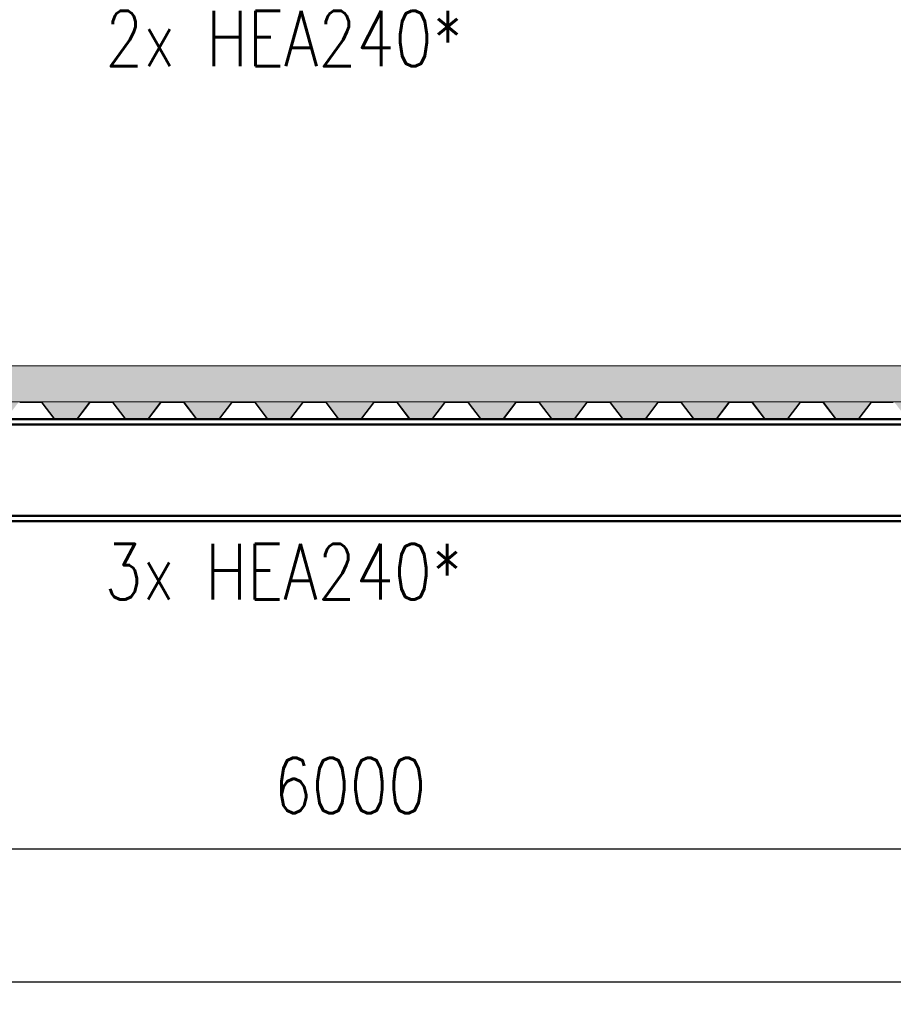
# Paper-space layout 'Layout1' of a CAD drawing. Extents: x -2 to 1083, y -36 to 422.
# Tile 36 of 93: x 448 to 487, y 241 to 285. Entities that reach past the tile are written whole.
import ezdxf

# ---------------------------------------------------------------- set-up
doc = ezdxf.new("R2010")
doc.units = 0
doc.linetypes.add('ACAD_ISO04W100', pattern=[30.5, 24, -3, 0.5, -3])
doc.layers.get('0').update_dxf_attribs({"linetype": 'CONTINUOUS'})
doc.layers.get('DEFPOINTS').update_dxf_attribs({"color": 132, "linetype": 'CONTINUOUS'})
for name, color, linetype, lineweight in [('SS_2.ET-HALA_TaO-KCE_VELINU-PODLAH.NOSNIK', 212, 'CONTINUOUS', 50), ('SS_2.ET-HALA_TaO-KCE_VELINU-PODLAHA', 9, 'CONTINUOUS', 13), ('SS_2.ET-HALA_TaO-KCE_VELINU-PODLAHA_TRAPEZ.PLECH', 153, 'CONTINUOUS', 18), ('SS_KOTY', 3, 'CONTINUOUS', 25), ('SS_POPIS_PROFILU_S355', 2, 'CONTINUOUS', 35)]:
    doc.layers.add(name, color=color, linetype=linetype, lineweight=lineweight)
doc.styles.add('ROMANS', font='romans.shx', dxfattribs={"width": 0.8})
doc.styles.add('romans.shx', font='romans.shx', dxfattribs={"height": 5})
doc.dimstyles.new('A-1_(2.5)_50AS', dxfattribs={"dimtxt": 2.5, "dimasz": 2, "dimexe": 1, "dimexo": 2, "dimgap": 0, "dimtad": 0, "dimdec": 1, "dimlfac": 50, "dimrnd": 1, "dimtxsty": 'ROMANS', "dimblk1": 'OBLIQUE', "dimblk2": 'OBLIQUE', "dimsah": 1, "dimcen": 2, "dimclrd": 256, "dimclre": 256, "dimclrt": 256, "dimadec": 1, "dimazin": 2, "dimtfac": 0.714286, "dimtdec": 1, "dimtmove": 0, "dimatfit": 3, "dimldrblk": 'OPEN', "dimfxl": 1, "dimtvp": 1.142857, "dimtfill": 1, "dimtolj": 1, "dimlwd": -1, "dimlwe": -1, "dimarcsym": 0})
pattern_1 = [(45, (402.7603, 345.75), (-0.8980256, 0.8980256), []), (45, (403.6584, 345.75), (-0.8980256, 0.8980256), [1.5875, -0.3175, 0, -0.3175])]

# ---------------------------------------------------------------- blocks, each defined once
blk = doc.blocks.new('_Oblique')
at = {"color": 0, "linetype": 'ByBlock', "lineweight": -2}
blk.add_line((-0.5, -0.5), (0.5, 0.5), dxfattribs=at)
blk = doc.blocks.new('*D7')
at = {"layer": 'DEFPOINTS', "color": 0, "transparency": 16777216}
for p in [(402.76, 261.35, 17491.64), (522.76, 261.35, 17491.64), (522.76, 247.988)]:
    blk.add_point(p, dxfattribs=at)
at = {"layer": 'SS_KOTY', "transparency": 16777216}
for p, q in [((402.76, 259.35), (402.76, 246.988)), ((522.76, 259.35), (522.76, 246.988)), ((402.76, 247.988), (522.76, 247.988))]:
    blk.add_line(p, q, dxfattribs=at)
at = {"layer": 'SS_KOTY', "transparency": 16777216, "xscale": 2, "yscale": 2, "zscale": 2, "rotation": 180}
blk.add_blockref('_Oblique', (402.76, 247.988), dxfattribs=at)
at = {"layer": 'SS_KOTY', "transparency": 16777216, "xscale": 2, "yscale": 2, "zscale": 2}
blk.add_blockref('_Oblique', (522.76, 247.988), dxfattribs=at)
at = {"layer": 'SS_KOTY', "transparency": 16777216, "insert": (462.76, 250.845), "char_height": 2.5, "attachment_point": 5, "style": 'ROMANS', "bg_fill": 3, "box_fill_scale": 1.1, "bg_fill_color": 256, "bg_fill_true_color": 13158600, "bg_fill_transparency": 0}
blk.add_mtext('\\A1;6000', dxfattribs=at)
blk = doc.blocks.new('_OPEN')
at = {"color": 0, "linetype": 'ByBlock'}
for p, q in [((-1, 0.167), (0, 0)), ((0, 0), (-1, -0.167)), ((0, 0), (-1, 0))]:
    blk.add_line(p, q, dxfattribs=at)
blk = doc.blocks.new('*D11')
at = {"layer": 'DEFPOINTS', "color": 0, "transparency": 16777216}
for p in [(402.76, 261.35, 17491.64), (642.76, 261.35, 17491.64), (402.76, 241.988)]:
    blk.add_point(p, dxfattribs=at)
at = {"layer": 'SS_KOTY', "transparency": 16777216}
for p, q in [((402.76, 259.35), (402.76, 240.988)), ((642.76, 259.35), (642.76, 240.988)), ((642.76, 241.988), (402.76, 241.988))]:
    blk.add_line(p, q, dxfattribs=at)
at = {"layer": 'SS_KOTY', "transparency": 16777216, "xscale": 2, "yscale": 2, "zscale": 2, "rotation": 180}
blk.add_blockref('_Oblique', (402.76, 241.988), dxfattribs=at)
at = {"layer": 'SS_KOTY', "transparency": 16777216, "xscale": 2, "yscale": 2, "zscale": 2}
blk.add_blockref('_Oblique', (642.76, 241.988), dxfattribs=at)
at = {"layer": 'SS_KOTY', "transparency": 16777216, "insert": (522.76, 244.845), "char_height": 2.5, "attachment_point": 5, "style": 'ROMANS', "bg_fill": 3, "box_fill_scale": 1.1, "bg_fill_color": 256, "bg_fill_true_color": 13158600, "bg_fill_transparency": 0}
blk.add_mtext('\\A1;12000', dxfattribs=at)

psp = doc.layouts.get("Layout1")

# ---------------------------------------------------------------- hatches: boundary and pattern name
at = {"layer": 'SS_2.ET-HALA_TaO-KCE_VELINU-PODLAHA'}
h = psp.add_hatch(dxfattribs=at)
h.set_pattern_fill('ANSI35', color=252, scale=0.2, style=0)
h.set_pattern_definition(pattern_1)
h.paths.add_polyline_path([(645.5603, 269.75), (399.9603, 269.75), (399.9603, 268.13), (645.5603, 268.13)], flags=0)
h = psp.add_hatch(dxfattribs=at)
h.set_pattern_fill('ANSI35', color=252, scale=0.2, style=0)
h.set_pattern_definition(pattern_1)
h.paths.add_polyline_path([(474.5015, 268.0971), (475.0363, 267.3958, 0.2392416), (475.0866, 267.3715), (476.0365, 267.3715, 0.2392421), (476.0843, 267.3958), (476.6191, 268.0971, -0.2266449), (476.6833, 268.13), (474.4383, 268.13, -0.2326123)], flags=0)
h.paths.add_polyline_path([(535.3015, 268.0971), (535.8363, 267.3958, 0.239242), (535.8866, 267.3715), (536.8365, 267.3715, 0.2392421), (536.8843, 267.3958), (537.4191, 268.0971, -0.2266449), (537.4833, 268.13), (535.2383, 268.13, -0.2326123)], flags=0)
h.paths.add_polyline_path([(596.1015, 268.0971), (596.6363, 267.3958, 0.239242), (596.6866, 267.3715), (597.6365, 267.3715, 0.2392421), (597.6843, 267.3958), (598.2191, 268.0971, -0.2266449), (598.2833, 268.13), (596.0383, 268.13, -0.2326123)], flags=0)
h.paths.add_polyline_path([(403.0833, 268.13), (400.8383, 268.13, -0.2326123), (400.9015, 268.0971), (401.4363, 267.3958, 0.239242), (401.4866, 267.3715), (402.4365, 267.3715, 0.2392421), (402.4843, 267.3958), (403.0191, 268.0971, -0.2266449)], flags=0)
h.paths.add_polyline_path([(406.2833, 268.13), (404.0383, 268.13, -0.2326123), (404.1015, 268.0971), (404.6363, 267.3958, 0.239242), (404.6866, 267.3715), (405.6365, 267.3715, 0.2392421), (405.6843, 267.3958), (406.2191, 268.0971, -0.2266449)], flags=0)
h.paths.add_polyline_path([(409.4833, 268.13), (407.2383, 268.13, -0.2326123), (407.3015, 268.0971), (407.8363, 267.3958, 0.239242), (407.8866, 267.3715), (408.8365, 267.3715, 0.2392421), (408.8843, 267.3958), (409.4191, 268.0971, -0.2266449)], flags=0)
h.paths.add_polyline_path([(412.6833, 268.13), (410.4383, 268.13, -0.2326123), (410.5015, 268.0971), (411.0363, 267.3958, 0.239242), (411.0866, 267.3715), (412.0365, 267.3715, 0.2392421), (412.0843, 267.3958), (412.6191, 268.0971, -0.2266449)], flags=0)
h.paths.add_polyline_path([(415.8833, 268.13), (413.6383, 268.13, -0.2326123), (413.7015, 268.0971), (414.2363, 267.3958, 0.239242), (414.2866, 267.3715), (415.2365, 267.3715, 0.2392421), (415.2843, 267.3958), (415.8191, 268.0971, -0.2266449)], flags=0)
h.paths.add_polyline_path([(419.0833, 268.13), (416.8383, 268.13, -0.2326123), (416.9015, 268.0971), (417.4363, 267.3958, 0.239242), (417.4866, 267.3715), (418.4365, 267.3715, 0.2392421), (418.4843, 267.3958), (419.0191, 268.0971, -0.2266449)], flags=0)
h.paths.add_polyline_path([(422.2833, 268.13), (420.0383, 268.13, -0.2326123), (420.1015, 268.0971), (420.6363, 267.3958, 0.239242), (420.6866, 267.3715), (421.6365, 267.3715, 0.2392421), (421.6843, 267.3958), (422.2191, 268.0971, -0.2266449)], flags=0)
h.paths.add_polyline_path([(425.4833, 268.13), (423.2383, 268.13, -0.2326123), (423.3015, 268.0971), (423.8363, 267.3958, 0.239242), (423.8866, 267.3715), (424.8365, 267.3715, 0.2392421), (424.8843, 267.3958), (425.4191, 268.0971, -0.2266449)], flags=0)
h.paths.add_polyline_path([(428.6833, 268.13), (426.4383, 268.13, -0.2326123), (426.5015, 268.0971), (427.0363, 267.3958, 0.239242), (427.0866, 267.3715), (428.0365, 267.3715, 0.2392421), (428.0843, 267.3958), (428.6191, 268.0971, -0.2266449)], flags=0)
h.paths.add_polyline_path([(431.8833, 268.13), (429.6383, 268.13, -0.2326123), (429.7015, 268.0971), (430.2363, 267.3958, 0.239242), (430.2866, 267.3715), (431.2365, 267.3715, 0.2392421), (431.2843, 267.3958), (431.8191, 268.0971, -0.2266449)], flags=0)
h.paths.add_polyline_path([(435.0833, 268.13), (432.8383, 268.13, -0.2326123), (432.9015, 268.0971), (433.4363, 267.3958, 0.239242), (433.4866, 267.3715), (434.4365, 267.3715, 0.2392421), (434.4843, 267.3958), (435.0191, 268.0971, -0.2266449)], flags=0)
h.paths.add_polyline_path([(438.2833, 268.13), (436.0383, 268.13, -0.2326123), (436.1015, 268.0971), (436.6363, 267.3958, 0.239242), (436.6866, 267.3715), (437.6365, 267.3715, 0.2392421), (437.6843, 267.3958), (438.2191, 268.0971, -0.2266449)], flags=0)
h.paths.add_polyline_path([(441.4833, 268.13), (439.2383, 268.13, -0.2326123), (439.3015, 268.0971), (439.8363, 267.3958, 0.239242), (439.8866, 267.3715), (440.8365, 267.3715, 0.2392421), (440.8843, 267.3958), (441.4191, 268.0971, -0.2266446)], flags=0)
h.paths.add_polyline_path([(444.6833, 268.13), (442.4383, 268.13, -0.2326123), (442.5015, 268.0971), (443.0363, 267.3958, 0.239242), (443.0866, 267.3715), (444.0365, 267.3715, 0.2392421), (444.0843, 267.3958), (444.6191, 268.0971, -0.2266446)], flags=0)
h.paths.add_polyline_path([(447.8833, 268.13), (445.6383, 268.13, -0.2326123), (445.7015, 268.0971), (446.2363, 267.3958, 0.239242), (446.2866, 267.3715), (447.2365, 267.3715, 0.2392421), (447.2843, 267.3958), (447.8191, 268.0971, -0.2266449)], flags=0)
h.paths.add_polyline_path([(451.0833, 268.13), (448.8383, 268.13, -0.2326123), (448.9015, 268.0971), (449.4363, 267.3958, 0.239242), (449.4866, 267.3715), (450.4365, 267.3715, 0.2392421), (450.4843, 267.3958), (451.0191, 268.0971, -0.2266449)], flags=0)
h.paths.add_polyline_path([(454.2833, 268.13), (452.0383, 268.13, -0.2326123), (452.1015, 268.0971), (452.6363, 267.3958, 0.239242), (452.6866, 267.3715), (453.6365, 267.3715, 0.2392421), (453.6843, 267.3958), (454.2191, 268.0971, -0.2266449)], flags=0)
h.paths.add_polyline_path([(457.4833, 268.13), (455.2383, 268.13, -0.2326123), (455.3015, 268.0971), (455.8363, 267.3958, 0.239242), (455.8866, 267.3715), (456.8365, 267.3715, 0.2392421), (456.8843, 267.3958), (457.4191, 268.0971, -0.2266449)], flags=0)
h.paths.add_polyline_path([(460.6833, 268.13), (458.4383, 268.13, -0.2326123), (458.5015, 268.0971), (459.0363, 267.3958, 0.239242), (459.0866, 267.3715), (460.0365, 267.3715, 0.2392421), (460.0843, 267.3958), (460.6191, 268.0971, -0.2266449)], flags=0)
h.paths.add_polyline_path([(463.8833, 268.13), (461.6383, 268.13, -0.2326123), (461.7015, 268.0971), (462.2363, 267.3958, 0.239242), (462.2866, 267.3715), (463.2365, 267.3715, 0.2392421), (463.2843, 267.3958), (463.8191, 268.0971, -0.2266445)], flags=0)
h.paths.add_polyline_path([(467.0833, 268.13), (464.8383, 268.13, -0.2326123), (464.9015, 268.0971), (465.4363, 267.3958, 0.239242), (465.4866, 267.3715), (466.4365, 267.3715, 0.2392421), (466.4843, 267.3958), (467.0191, 268.0971, -0.2266445)], flags=0)
h.paths.add_polyline_path([(470.2833, 268.13), (468.0383, 268.13, -0.2326123), (468.1015, 268.0971), (468.6363, 267.3958, 0.239242), (468.6866, 267.3715), (469.6365, 267.3715, 0.2392421), (469.6843, 267.3958), (470.2191, 268.0971, -0.226644)], flags=0)
h.paths.add_polyline_path([(473.4833, 268.13), (471.2383, 268.13, -0.2326123), (471.3015, 268.0971), (471.8363, 267.3958, 0.239242), (471.8866, 267.3715), (472.8365, 267.3715, 0.2392421), (472.8843, 267.3958), (473.4191, 268.0971, -0.2266445)], flags=0)
h.paths.add_polyline_path([(479.8833, 268.13), (477.6383, 268.13, -0.2326123), (477.7015, 268.0971), (478.2363, 267.3958, 0.239242), (478.2866, 267.3715), (479.2365, 267.3715, 0.2392421), (479.2843, 267.3958), (479.8191, 268.0971, -0.2266446)], flags=0)
h.paths.add_polyline_path([(483.0833, 268.13), (480.8383, 268.13, -0.2326123), (480.9015, 268.0971), (481.4363, 267.3958, 0.239242), (481.4866, 267.3715), (482.4365, 267.3715, 0.2392421), (482.4843, 267.3958), (483.0191, 268.0971, -0.2266449)], flags=0)
h.paths.add_polyline_path([(486.2833, 268.13), (484.0383, 268.13, -0.2326123), (484.1015, 268.0971), (484.6363, 267.3958, 0.239242), (484.6866, 267.3715), (485.6365, 267.3715, 0.2392421), (485.6843, 267.3958), (486.2191, 268.0971, -0.2266449)], flags=0)
h.paths.add_polyline_path([(489.4833, 268.13), (487.2383, 268.13, -0.2326123), (487.3015, 268.0971), (487.8363, 267.3958, 0.239242), (487.8866, 267.3715), (488.8365, 267.3715, 0.2392421), (488.8843, 267.3958), (489.4191, 268.0971, -0.2266449)], flags=0)
h.paths.add_polyline_path([(492.6833, 268.13), (490.4383, 268.13, -0.2326123), (490.5015, 268.0971), (491.0363, 267.3958, 0.239242), (491.0866, 267.3715), (492.0365, 267.3715, 0.2392421), (492.0843, 267.3958), (492.6191, 268.0971, -0.2266446)], flags=0)
h.paths.add_polyline_path([(495.8833, 268.13), (493.6383, 268.13, -0.2326123), (493.7015, 268.0971), (494.2363, 267.3958, 0.239242), (494.2866, 267.3715), (495.2365, 267.3715, 0.2392421), (495.2843, 267.3958), (495.8191, 268.0971, -0.2266449)], flags=0)
h.paths.add_polyline_path([(499.0833, 268.13), (496.8383, 268.13, -0.2326123), (496.9015, 268.0971), (497.4363, 267.3958, 0.239242), (497.4866, 267.3715), (498.4365, 267.3715, 0.2392421), (498.4843, 267.3958), (499.0191, 268.0971, -0.2266449)], flags=0)
h.paths.add_polyline_path([(502.2833, 268.13), (500.0383, 268.13, -0.2326123), (500.1015, 268.0971), (500.6363, 267.3958, 0.239242), (500.6866, 267.3715), (501.6365, 267.3715, 0.2392421), (501.6843, 267.3958), (502.2191, 268.0971, -0.2266449)], flags=0)
h.paths.add_polyline_path([(505.4833, 268.13), (503.2383, 268.13, -0.2326123), (503.3015, 268.0971), (503.8363, 267.3958, 0.239242), (503.8866, 267.3715), (504.8365, 267.3715, 0.2392421), (504.8843, 267.3958), (505.4191, 268.0971, -0.2266449)], flags=0)
h.paths.add_polyline_path([(508.6833, 268.13), (506.4383, 268.13, -0.2326123), (506.5015, 268.0971), (507.0363, 267.3958, 0.239242), (507.0866, 267.3715), (508.0365, 267.3715, 0.2392421), (508.0843, 267.3958), (508.6191, 268.0971, -0.2266449)], flags=0)
h.paths.add_polyline_path([(511.8833, 268.13), (509.6383, 268.13, -0.2326123), (509.7015, 268.0971), (510.2363, 267.3958, 0.239242), (510.2866, 267.3715), (511.2365, 267.3715, 0.2392421), (511.2843, 267.3958), (511.8191, 268.0971, -0.2266449)], flags=0)
h.paths.add_polyline_path([(515.0833, 268.13), (512.8383, 268.13, -0.2326123), (512.9015, 268.0971), (513.4363, 267.3958, 0.239242), (513.4866, 267.3715), (514.4365, 267.3715, 0.2392421), (514.4843, 267.3958), (515.0191, 268.0971, -0.2266449)], flags=0)
h.paths.add_polyline_path([(518.2833, 268.13), (516.0383, 268.13, -0.2326123), (516.1015, 268.0971), (516.6363, 267.3958, 0.239242), (516.6866, 267.3715), (517.6365, 267.3715, 0.2392421), (517.6843, 267.3958), (518.2191, 268.0971, -0.2266444)], flags=0)
h.paths.add_polyline_path([(521.4833, 268.13), (519.2383, 268.13, -0.2326123), (519.3015, 268.0971), (519.8363, 267.3958, 0.239242), (519.8866, 267.3715), (520.8365, 267.3715, 0.2392421), (520.8843, 267.3958), (521.4191, 268.0971, -0.2266449)], flags=0)
h.paths.add_polyline_path([(524.6833, 268.13), (522.4383, 268.13, -0.2326123), (522.5015, 268.0971), (523.0363, 267.3958, 0.239242), (523.0866, 267.3715), (524.0365, 267.3715, 0.2392421), (524.0843, 267.3958), (524.6191, 268.0971, -0.2266445)], flags=0)
h.paths.add_polyline_path([(527.8833, 268.13), (525.6383, 268.13, -0.2326123), (525.7015, 268.0971), (526.2363, 267.3958, 0.239242), (526.2866, 267.3715), (527.2365, 267.3715, 0.2392421), (527.2843, 267.3958), (527.8191, 268.0971, -0.2266449)], flags=0)
h.paths.add_polyline_path([(531.0833, 268.13), (528.8383, 268.13, -0.2326123), (528.9015, 268.0971), (529.4363, 267.3958, 0.239242), (529.4866, 267.3715), (530.4365, 267.3715, 0.2392421), (530.4843, 267.3958), (531.0191, 268.0971, -0.2266449)], flags=0)
h.paths.add_polyline_path([(534.2833, 268.13), (532.0383, 268.13, -0.2326123), (532.1015, 268.0971), (532.6363, 267.3958, 0.239242), (532.6866, 267.3715), (533.6365, 267.3715, 0.2392421), (533.6843, 267.3958), (534.2191, 268.0971, -0.2266446)], flags=0)
h.paths.add_polyline_path([(540.6833, 268.13), (538.4383, 268.13, -0.2326123), (538.5015, 268.0971), (539.0363, 267.3958, 0.239242), (539.0866, 267.3715), (540.0365, 267.3715, 0.2392421), (540.0843, 267.3958), (540.6191, 268.0971, -0.2266445)], flags=0)
h.paths.add_polyline_path([(543.8833, 268.13), (541.6383, 268.13, -0.2326123), (541.7015, 268.0971), (542.2363, 267.3958, 0.239242), (542.2866, 267.3715), (543.2365, 267.3715, 0.2392421), (543.2843, 267.3958), (543.8191, 268.0971, -0.2266446)], flags=0)
h.paths.add_polyline_path([(547.0833, 268.13), (544.8383, 268.13, -0.2326123), (544.9015, 268.0971), (545.4363, 267.3958, 0.239242), (545.4866, 267.3715), (546.4365, 267.3715, 0.2392421), (546.4843, 267.3958), (547.0191, 268.0971, -0.2266449)], flags=0)
h.paths.add_polyline_path([(550.2833, 268.13), (548.0383, 268.13, -0.2326123), (548.1015, 268.0971), (548.6363, 267.3958, 0.239242), (548.6866, 267.3715), (549.6365, 267.3715, 0.2392421), (549.6843, 267.3958), (550.2191, 268.0971, -0.2266446)], flags=0)
h.paths.add_polyline_path([(553.4833, 268.13), (551.2383, 268.13, -0.2326123), (551.3015, 268.0971), (551.8363, 267.3958, 0.239242), (551.8866, 267.3715), (552.8365, 267.3715, 0.2392421), (552.8843, 267.3958), (553.4191, 268.0971, -0.2266449)], flags=0)
h.paths.add_polyline_path([(556.6833, 268.13), (554.4383, 268.13, -0.2326123), (554.5015, 268.0971), (555.0363, 267.3958, 0.239242), (555.0866, 267.3715), (556.0365, 267.3715, 0.2392421), (556.0843, 267.3958), (556.6191, 268.0971, -0.2266449)], flags=0)
h.paths.add_polyline_path([(559.8833, 268.13), (557.6383, 268.13, -0.2326123), (557.7015, 268.0971), (558.2363, 267.3958, 0.239242), (558.2866, 267.3715), (559.2365, 267.3715, 0.2392421), (559.2843, 267.3958), (559.8191, 268.0971, -0.2266449)], flags=0)
h.paths.add_polyline_path([(563.0833, 268.13), (560.8383, 268.13, -0.2326123), (560.9015, 268.0971), (561.4363, 267.3958, 0.239242), (561.4866, 267.3715), (562.4365, 267.3715, 0.2392421), (562.4843, 267.3958), (563.0191, 268.0971, -0.2266449)], flags=0)
h.paths.add_polyline_path([(566.2833, 268.13), (564.0383, 268.13, -0.2326123), (564.1015, 268.0971), (564.6363, 267.3958, 0.239242), (564.6866, 267.3715), (565.6365, 267.3715, 0.2392421), (565.6843, 267.3958), (566.2191, 268.0971, -0.2266445)], flags=0)
h.paths.add_polyline_path([(569.4833, 268.13), (567.2383, 268.13, -0.2326123), (567.3015, 268.0971), (567.8363, 267.3958, 0.239242), (567.8866, 267.3715), (568.8365, 267.3715, 0.2392421), (568.8843, 267.3958), (569.4191, 268.0971, -0.2266449)], flags=0)
h.paths.add_polyline_path([(572.6833, 268.13), (570.4383, 268.13, -0.2326123), (570.5015, 268.0971), (571.0363, 267.3958, 0.2392416), (571.0866, 267.3715), (572.0365, 267.3715, 0.2392421), (572.0843, 267.3958), (572.6191, 268.0971, -0.2266449)], flags=0)
h.paths.add_polyline_path([(575.8833, 268.13), (573.6383, 268.13, -0.2326123), (573.7015, 268.0971), (574.2363, 267.3958, 0.239242), (574.2866, 267.3715), (575.2365, 267.3715, 0.2392421), (575.2843, 267.3958), (575.8191, 268.0971, -0.226644)], flags=0)
h.paths.add_polyline_path([(579.0833, 268.13), (576.8383, 268.13, -0.2326123), (576.9015, 268.0971), (577.4363, 267.3958, 0.239242), (577.4866, 267.3715), (578.4365, 267.3715, 0.2392421), (578.4843, 267.3958), (579.0191, 268.0971, -0.2266445)], flags=0)
h.paths.add_polyline_path([(582.2833, 268.13), (580.0383, 268.13, -0.2326123), (580.1015, 268.0971), (580.6363, 267.3958, 0.239242), (580.6866, 267.3715), (581.6365, 267.3715, 0.2392421), (581.6843, 267.3958), (582.2191, 268.0971, -0.226644)], flags=0)
h.paths.add_polyline_path([(585.4833, 268.13), (583.2383, 268.13, -0.2326123), (583.3015, 268.0971), (583.8363, 267.3958, 0.2392416), (583.8866, 267.3715), (584.8365, 267.3715, 0.2392421), (584.8843, 267.3958), (585.4191, 268.0971, -0.2266445)], flags=0)
h.paths.add_polyline_path([(588.6833, 268.13), (586.4383, 268.13, -0.2326123), (586.5015, 268.0971), (587.0363, 267.3958, 0.239242), (587.0866, 267.3715), (588.0365, 267.3715, 0.2392421), (588.0843, 267.3958), (588.6191, 268.0971, -0.2266449)], flags=0)
h.paths.add_polyline_path([(591.8833, 268.13), (589.6383, 268.13, -0.2326123), (589.7015, 268.0971), (590.2363, 267.3958, 0.2392416), (590.2866, 267.3715), (591.2365, 267.3715, 0.2392421), (591.2843, 267.3958), (591.8191, 268.0971, -0.2266449)], flags=0)
h.paths.add_polyline_path([(595.0833, 268.13), (592.8383, 268.13, -0.2326123), (592.9015, 268.0971), (593.4363, 267.3958, 0.239242), (593.4866, 267.3715), (594.4365, 267.3715, 0.2392421), (594.4843, 267.3958), (595.0191, 268.0971, -0.2266449)], flags=0)
h.paths.add_polyline_path([(601.4833, 268.13), (599.2383, 268.13, -0.2326123), (599.3015, 268.0971), (599.8363, 267.3958, 0.239242), (599.8866, 267.3715), (600.8365, 267.3715, 0.2392421), (600.8843, 267.3958), (601.4191, 268.0971, -0.2266449)], flags=0)
h.paths.add_polyline_path([(604.6833, 268.13), (602.4383, 268.13, -0.2326123), (602.5015, 268.0971), (603.0363, 267.3958, 0.239242), (603.0866, 267.3715), (604.0365, 267.3715, 0.2392421), (604.0843, 267.3958), (604.6191, 268.0971, -0.2266449)], flags=0)
h.paths.add_polyline_path([(607.8833, 268.13), (605.6383, 268.13, -0.2326123), (605.7015, 268.0971), (606.2363, 267.3958, 0.239242), (606.2866, 267.3715), (607.2365, 267.3715, 0.2392421), (607.2843, 267.3958), (607.8191, 268.0971, -0.2266449)], flags=0)
h.paths.add_polyline_path([(611.0833, 268.13), (608.8383, 268.13, -0.2326123), (608.9015, 268.0971), (609.4363, 267.3958, 0.239242), (609.4866, 267.3715), (610.4365, 267.3715, 0.2392421), (610.4843, 267.3958), (611.0191, 268.0971, -0.2266449)], flags=0)
h.paths.add_polyline_path([(614.2833, 268.13), (612.0383, 268.13, -0.2326123), (612.1015, 268.0971), (612.6363, 267.3958, 0.239242), (612.6866, 267.3715), (613.6365, 267.3715, 0.2392421), (613.6843, 267.3958), (614.2191, 268.0971, -0.2266449)], flags=0)
h.paths.add_polyline_path([(617.4833, 268.13), (615.2383, 268.13, -0.2326123), (615.3015, 268.0971), (615.8363, 267.3958, 0.239242), (615.8866, 267.3715), (616.8365, 267.3715, 0.2392421), (616.8843, 267.3958), (617.4191, 268.0971, -0.2266449)], flags=0)
h.paths.add_polyline_path([(620.6833, 268.13), (618.4383, 268.13, -0.2326123), (618.5015, 268.0971), (619.0363, 267.3958, 0.239242), (619.0866, 267.3715), (620.0365, 267.3715, 0.2392421), (620.0843, 267.3958), (620.6191, 268.0971, -0.2266449)], flags=0)
h.paths.add_polyline_path([(623.8833, 268.13), (621.6383, 268.13, -0.2326123), (621.7015, 268.0971), (622.2363, 267.3958, 0.239242), (622.2866, 267.3715), (623.2365, 267.3715, 0.2392421), (623.2843, 267.3958), (623.8191, 268.0971, -0.2266449)], flags=0)
h.paths.add_polyline_path([(627.0833, 268.13), (624.8383, 268.13, -0.2326123), (624.9015, 268.0971), (625.4363, 267.3958, 0.239242), (625.4866, 267.3715), (626.4365, 267.3715, 0.2392421), (626.4843, 267.3958), (627.0191, 268.0971, -0.2266449)], flags=0)
h.paths.add_polyline_path([(630.2833, 268.13), (628.0383, 268.13, -0.2326123), (628.1015, 268.0971), (628.6363, 267.3958, 0.239242), (628.6866, 267.3715), (629.6365, 267.3715, 0.2392421), (629.6843, 267.3958), (630.2191, 268.0971, -0.2266449)], flags=0)
h.paths.add_polyline_path([(633.4833, 268.13), (631.2383, 268.13, -0.2326123), (631.3015, 268.0971), (631.8363, 267.3958, 0.239242), (631.8866, 267.3715), (632.8365, 267.3715, 0.2392421), (632.8843, 267.3958), (633.4191, 268.0971, -0.2266449)], flags=0)
h.paths.add_polyline_path([(636.6833, 268.13), (634.4383, 268.13, -0.2326123), (634.5015, 268.0971), (635.0363, 267.3958, 0.239242), (635.0866, 267.3715), (636.0365, 267.3715, 0.2392421), (636.0843, 267.3958), (636.6191, 268.0971, -0.2266449)], flags=0)
h.paths.add_polyline_path([(639.8833, 268.13), (637.6383, 268.13, -0.2326123), (637.7015, 268.0971), (638.2363, 267.3958, 0.239242), (638.2866, 267.3715), (639.2365, 267.3715, 0.2392421), (639.2843, 267.3958), (639.8191, 268.0971, -0.2266449)], flags=0)
h.paths.add_polyline_path([(644.1015, 268.0971), (644.6363, 267.3958, 0.239242), (644.6866, 267.3715), (645.5603, 267.3715), (645.5603, 268.13), (644.0383, 268.13, -0.2326123)], flags=0)
h.paths.add_polyline_path([(640.9015, 268.0971), (641.4363, 267.3958, 0.239242), (641.4866, 267.3715), (642.4365, 267.3715, 0.2392421), (642.4843, 267.3958), (643.0191, 268.0971, -0.2266449), (643.0833, 268.13), (640.8383, 268.13, -0.2326123)], flags=0)

# ---------------------------------------------------------------- linework, layer by layer
at = {"layer": 'SS_2.ET-HALA_TaO-KCE_VELINU-PODLAH.NOSNIK', "color": 7, "linetype": 'ACAD_ISO04W100', "ltscale": 0.25}
psp.add_line((522.7603, 267.35), (402.7603, 267.35), dxfattribs=at)
psp.add_line((522.7603, 267.35), (402.7603, 267.35), dxfattribs=at)
psp.add_line((522.7603, 267.35), (402.7603, 267.35), dxfattribs=at)
at = {"layer": 'SS_2.ET-HALA_TaO-KCE_VELINU-PODLAH.NOSNIK', "color": 1, "linetype": 'Continuous', "ltscale": 0.25}
for p, q in [((405.7603, 267.35), (475.0842, 267.35)), ((405.7603, 267.11), (519.4803, 267.11)), ((476.0365, 267.35), (519.4803, 267.35)), ((519.4803, 262.99), (402.8704, 262.99)), ((402.8704, 262.75), (519.4803, 262.75))]:
    psp.add_line(p, q, dxfattribs=at)
at = {"layer": 'SS_2.ET-HALA_TaO-KCE_VELINU-PODLAHA', "color": 9, "linetype": 'Continuous', "ltscale": 0.25}
for p, q in [((645.5603, 269.75), (399.9603, 269.75)), ((645.5603, 268.13), (419.9603, 268.13)), ((450.4843, 267.3958), (451.0191, 268.0971)), ((453.6843, 267.3958), (454.2191, 268.0971)), ((456.8843, 267.3958), (457.4191, 268.0971)), ((460.0843, 267.3958), (460.6191, 268.0971)), ((463.2843, 267.3958), (463.8191, 268.0971)), ((466.4843, 267.3958), (467.0191, 268.0971)), ((469.6843, 267.3958), (470.2191, 268.0971)), ((472.8843, 267.3958), (473.4191, 268.0971)), ((476.0843, 267.3958), (476.6191, 268.0971)), ((479.2843, 267.3958), (479.8191, 268.0971)), ((482.4843, 267.3958), (483.0191, 268.0971)), ((485.6843, 267.3958), (486.2191, 268.0971)), ((450.4365, 267.3715), (449.4842, 267.3715)), ((453.6365, 267.3715), (452.6842, 267.3715)), ((456.8365, 267.3715), (455.8842, 267.3715)), ((460.0365, 267.3715), (459.0842, 267.3715)), ((463.2365, 267.3715), (462.2842, 267.3715)), ((466.4365, 267.3715), (465.4842, 267.3715)), ((469.6365, 267.3715), (468.6842, 267.3715)), ((472.8365, 267.3715), (471.8842, 267.3715)), ((476.0365, 267.3715), (475.0842, 267.3715)), ((479.2365, 267.3715), (478.2842, 267.3715)), ((482.4365, 267.3715), (481.4842, 267.3715)), ((485.6365, 267.3715), (484.6842, 267.3715))]:
    psp.add_line(p, q, dxfattribs=at)
for centre, radius, start, end in [((448.8365, 268.0493), 0.0807, 45.0075, 89.97633), ((448.8365, 268.0493), 0.0807, 36.35162, 45), ((458.4365, 268.0493), 0.0807, 45.0075, 89.97633), ((458.4365, 268.0493), 0.0807, 36.35162, 45), ((461.6365, 268.0493), 0.0807, 45.0075, 89.97633), ((461.6365, 268.0493), 0.0807, 36.35162, 45), ((468.0365, 268.0493), 0.0807, 36.35162, 45), ((471.2365, 268.0493), 0.0807, 36.35162, 45), ((477.6365, 268.0493), 0.0807, 45.0075, 89.97633), ((477.6365, 268.0493), 0.0807, 36.35162, 45), ((484.0365, 268.0493), 0.0807, 36.35162, 45), ((449.4854, 267.4332), 0.0617, 217.32744, 268.85395), ((452.6854, 267.4332), 0.0617, 217.32744, 268.85395), ((455.8854, 267.4332), 0.0617, 217.32744, 268.85395), ((459.0854, 267.4332), 0.0617, 217.32744, 268.85395), ((462.2854, 267.4332), 0.0617, 217.32744, 268.85395), ((465.4854, 267.4332), 0.0617, 217.32743, 268.85395), ((468.6854, 267.4332), 0.0617, 217.32744, 268.85395), ((471.8854, 267.4332), 0.0617, 217.32744, 268.85395), ((475.0854, 267.4332), 0.0617, 217.32744, 268.85395), ((478.2854, 267.4332), 0.0617, 217.32744, 268.85395), ((481.4854, 267.4332), 0.0617, 217.32743, 268.85395), ((484.6854, 267.4332), 0.0617, 217.32741, 268.85395)]:
    psp.add_arc(centre, radius, start, end, dxfattribs=at)
at = {"layer": 'SS_2.ET-HALA_TaO-KCE_VELINU-PODLAHA', "color": 9, "linetype": 'Continuous', "ltscale": 0.25, "extrusion": (-3.28402e-13, 2.87188e-13, -1)}
for centre, start in [((-451.0856, 268.0465), 37.3274), ((-460.6856, 268.0465), 37.32742)]:
    psp.add_arc(centre, 0.0836, start, 88.98538, dxfattribs=at)
at = {"layer": 'SS_2.ET-HALA_TaO-KCE_VELINU-PODLAHA', "color": 9, "linetype": 'Continuous', "ltscale": 0.25, "extrusion": (-9.85206e-13, 8.61442e-13, -1)}
for centre, start in [((-454.2856, 268.0465), 37.3274), ((-463.8856, 268.0465), 37.32742), ((-479.8856, 268.0465), 37.32742)]:
    psp.add_arc(centre, 0.0836, start, 88.98538, dxfattribs=at)
at = {"layer": 'SS_2.ET-HALA_TaO-KCE_VELINU-PODLAHA', "color": 9, "linetype": 'Continuous', "ltscale": 0.25, "extrusion": (-1.31361e-12, 1.14857e-12, -1)}
for centre in [(-457.4856, 268.0465), (-467.0856, 268.0465)]:
    psp.add_arc(centre, 0.0836, 37.32742, 88.98538, dxfattribs=at)
at = {"layer": 'SS_2.ET-HALA_TaO-KCE_VELINU-PODLAHA', "color": 9, "linetype": 'Continuous', "ltscale": 0.25, "extrusion": (-6.56804e-13, 5.74315e-13, -1)}
for centre in [(-470.2856, 268.0465), (-473.4856, 268.0465)]:
    psp.add_arc(centre, 0.0836, 37.32742, 88.98538, dxfattribs=at)
at = {"layer": 'SS_2.ET-HALA_TaO-KCE_VELINU-PODLAHA', "color": 9, "linetype": 'Continuous', "ltscale": 0.25, "extrusion": (3.28402e-13, -2.87066e-13, -1)}
psp.add_arc((-476.6856, 268.0465), 0.0836, 37.32742, 88.98538, dxfattribs=at)
at = {"layer": 'SS_2.ET-HALA_TaO-KCE_VELINU-PODLAHA', "color": 9, "linetype": 'Continuous', "ltscale": 0.25, "extrusion": (-9.85206e-13, 8.61443e-13, -1)}
psp.add_arc((-483.0856, 268.0465), 0.0836, 37.32743, 88.98538, dxfattribs=at)
at = {"layer": 'SS_2.ET-HALA_TaO-KCE_VELINU-PODLAHA', "color": 9, "linetype": 'Continuous', "ltscale": 0.25, "extrusion": (0, 6.12323e-17, -1)}
psp.add_arc((-486.2856, 268.0465), 0.0836, 37.32742, 88.98538, dxfattribs=at)
at = {"layer": 'SS_2.ET-HALA_TaO-KCE_VELINU-PODLAHA_TRAPEZ.PLECH', "color": 5, "linetype": 'Continuous', "ltscale": 0.25}
for p, q in [((447.8842, 268.1086), (448.8365, 268.1086)), ((448.8843, 268.0843), (449.4192, 267.3829)), ((449.4363, 267.3957), (448.9015, 268.0971)), ((450.5015, 267.3829), (451.0363, 268.0843)), ((451.0842, 268.1086), (452.0365, 268.1086)), ((452.0843, 268.0843), (452.6192, 267.3829)), ((452.6363, 267.3957), (452.1015, 268.0971)), ((453.7015, 267.3829), (454.2363, 268.0843)), ((454.2842, 268.1086), (455.2365, 268.1086)), ((455.2843, 268.0843), (455.8192, 267.3829)), ((455.8363, 267.3957), (455.3015, 268.0971)), ((456.9015, 267.3829), (457.4363, 268.0843)), ((457.4842, 268.1086), (458.3603, 268.1086)), ((457.5603, 268.13), (457.5603, 268.1086)), ((458.3603, 268.1086), (458.3603, 268.13)), ((458.3603, 268.1086), (458.4365, 268.1086)), ((458.4843, 268.0843), (459.0192, 267.3829)), ((459.0363, 267.3957), (458.5015, 268.0971)), ((460.1015, 267.3829), (460.6363, 268.0843)), ((460.6842, 268.1086), (461.6365, 268.1086)), ((461.6843, 268.0843), (462.2192, 267.3829)), ((462.2363, 267.3957), (461.7015, 268.0971)), ((463.3015, 267.3829), (463.8363, 268.0843)), ((463.8842, 268.1086), (464.8365, 268.1086)), ((464.8843, 268.0843), (465.4192, 267.3829)), ((465.4363, 267.3957), (464.9015, 268.0971)), ((466.5015, 267.3829), (467.0363, 268.0843)), ((467.0842, 268.1086), (468.0365, 268.1086)), ((468.0843, 268.0843), (468.6192, 267.3829)), ((468.6363, 267.3957), (468.1015, 268.0971)), ((469.7015, 267.3829), (470.2363, 268.0843)), ((470.2842, 268.1086), (471.2365, 268.1086)), ((471.2843, 268.0843), (471.8192, 267.3829)), ((471.8363, 267.3957), (471.3015, 268.0971)), ((472.9015, 267.3829), (473.4363, 268.0843)), ((473.4842, 268.1086), (474.4365, 268.1086)), ((474.4843, 268.0843), (475.0192, 267.3829)), ((475.0363, 267.3957), (474.5015, 268.0971)), ((476.1015, 267.3829), (476.6363, 268.0843)), ((476.6842, 268.1086), (477.5603, 268.1086)), ((476.7603, 268.13), (476.7603, 268.1086)), ((477.5603, 268.1086), (477.5603, 268.13)), ((477.5603, 268.1086), (477.6365, 268.1086)), ((477.6843, 268.0843), (478.2192, 267.3829)), ((478.2363, 267.3957), (477.7015, 268.0971)), ((479.3015, 267.3829), (479.8363, 268.0843)), ((479.8842, 268.1086), (480.8365, 268.1086)), ((480.8843, 268.0843), (481.4192, 267.3829)), ((481.4363, 267.3957), (480.9015, 268.0971)), ((482.5015, 267.3829), (483.0363, 268.0843)), ((483.0842, 268.1086), (484.0365, 268.1086)), ((484.0843, 268.0843), (484.6192, 267.3829)), ((484.6363, 267.3957), (484.1015, 268.0971)), ((485.7015, 267.3829), (486.2363, 268.0843)), ((486.2842, 268.1086), (487.2365, 268.1086)), ((475.0842, 267.35), (476.0365, 267.35))]:
    psp.add_line(p, q, dxfattribs=at)
at = {"layer": 'SS_2.ET-HALA_TaO-KCE_VELINU-PODLAHA_TRAPEZ.PLECH', "color": 5, "linetype": 'Continuous', "ltscale": 0.25, "extrusion": (2.542e-13, 6.13755e-13, -1)}
for centre in [(-448.8365, 268.0493), (-461.6365, 268.0493), (-480.8365, 268.0493), (-484.0365, 268.0493)]:
    psp.add_arc(centre, 0.0593, 90, 143.81847, dxfattribs=at)
at = {"layer": 'SS_2.ET-HALA_TaO-KCE_VELINU-PODLAHA_TRAPEZ.PLECH', "color": 5, "linetype": 'Continuous', "ltscale": 0.25}
for centre, radius, start, end in [((451.0842, 268.0493), 0.0807, 90, 143.65479), ((452.0365, 268.0493), 0.0807, 36.34521, 90), ((454.2842, 268.0493), 0.0807, 90, 143.65479), ((455.2365, 268.0493), 0.0807, 36.34521, 90), ((457.4842, 268.0493), 0.0807, 90, 143.65479), ((460.6842, 268.0493), 0.0807, 90, 143.65479), ((463.8842, 268.0493), 0.0807, 90, 143.65479), ((464.8365, 268.0493), 0.0807, 36.34521, 90), ((467.0842, 268.0493), 0.0807, 90, 143.65479), ((468.0365, 268.0493), 0.0807, 45, 90), ((470.2842, 268.0493), 0.0807, 90, 143.65479), ((471.2365, 268.0493), 0.0807, 45, 90), ((473.4842, 268.0493), 0.0807, 90, 143.65479), ((474.4365, 268.0493), 0.0807, 36.34521, 90), ((476.6842, 268.0493), 0.0807, 90, 143.65479), ((479.8842, 268.0493), 0.0807, 90, 143.65479), ((480.8365, 268.0493), 0.0807, 36.34521, 90), ((483.0842, 268.0493), 0.0807, 90, 143.65479), ((484.0365, 268.0493), 0.0807, 45, 90), ((486.2842, 268.0493), 0.0807, 90, 143.65479), ((449.4842, 267.4307), 0.0807, 216.34521, 270), ((450.4365, 267.4307), 0.0593, 270.01444, 323.82699), ((450.4365, 267.4307), 0.0807, 270, 323.65479), ((452.6842, 267.4307), 0.0807, 216.34521, 270), ((453.6365, 267.4307), 0.0593, 270.01444, 323.82699), ((453.6365, 267.4307), 0.0807, 270, 323.65479), ((455.8842, 267.4307), 0.0807, 216.34521, 270), ((456.8365, 267.4307), 0.0593, 270.01444, 323.82699), ((456.8365, 267.4307), 0.0807, 270, 323.65479), ((459.0842, 267.4307), 0.0807, 216.34521, 270), ((460.0365, 267.4307), 0.0593, 270.01444, 323.82699), ((460.0365, 267.4307), 0.0807, 270, 323.65479), ((462.2842, 267.4307), 0.0807, 216.34521, 270), ((463.2365, 267.4307), 0.0593, 270.01444, 323.82699), ((463.2365, 267.4307), 0.0807, 270, 323.65479), ((465.4842, 267.4307), 0.0807, 216.34521, 270), ((466.4365, 267.4307), 0.0593, 270.01444, 323.82699), ((466.4365, 267.4307), 0.0807, 270, 323.65479), ((468.6842, 267.4307), 0.0807, 216.34521, 270), ((469.6365, 267.4307), 0.0593, 270.01444, 323.82699), ((469.6365, 267.4307), 0.0807, 270, 323.65479), ((471.8842, 267.4307), 0.0807, 216.34521, 270), ((472.8365, 267.4307), 0.0593, 270.01444, 323.82699), ((472.8365, 267.4307), 0.0807, 270, 323.65479), ((475.0842, 267.4307), 0.0807, 216.34521, 270), ((476.0365, 267.4307), 0.0593, 270.01444, 323.82699), ((476.0365, 267.4307), 0.0807, 270, 323.65479), ((478.2842, 267.4307), 0.0807, 216.34521, 270), ((479.2365, 267.4307), 0.0593, 270.01444, 323.82699), ((479.2365, 267.4307), 0.0807, 270, 323.65479), ((481.4842, 267.4307), 0.0807, 216.34521, 270), ((482.4365, 267.4307), 0.0593, 270.01444, 323.82699), ((482.4365, 267.4307), 0.0807, 270, 323.65479), ((484.6842, 267.4307), 0.0807, 216.34521, 270), ((485.6365, 267.4307), 0.0593, 270.01444, 323.82699), ((485.6365, 267.4307), 0.0807, 270, 323.65479)]:
    psp.add_arc(centre, radius, start, end, dxfattribs=at)
at = {"layer": 'SS_2.ET-HALA_TaO-KCE_VELINU-PODLAHA_TRAPEZ.PLECH', "color": 5, "linetype": 'Continuous', "ltscale": 0.25, "extrusion": (0, 6.12323e-17, -1)}
for centre, start, end in [((-451.0842, 268.0493), 36.18153, 90), ((-452.0365, 268.0493), 90, 143.81847), ((-454.2842, 268.0493), 36.18153, 90), ((-463.8842, 268.0493), 36.18153, 90), ((-464.8365, 268.0493), 90, 143.81847), ((-467.0842, 268.0493), 36.18153, 90), ((-486.2842, 268.0493), 36.18153, 90), ((-452.6842, 267.4307), 270, 323.81847), ((-465.4842, 267.4307), 270, 323.81847)]:
    psp.add_arc(centre, 0.0593, start, end, dxfattribs=at)
at = {"layer": 'SS_2.ET-HALA_TaO-KCE_VELINU-PODLAHA_TRAPEZ.PLECH', "color": 5, "linetype": 'Continuous', "ltscale": 0.25, "extrusion": (-2.542e-13, -6.13633e-13, -1)}
for centre in [(-455.2365, 268.0493), (-468.0365, 268.0493), (-471.2365, 268.0493)]:
    psp.add_arc(centre, 0.0593, 90, 143.81847, dxfattribs=at)
at = {"layer": 'SS_2.ET-HALA_TaO-KCE_VELINU-PODLAHA_TRAPEZ.PLECH', "color": 5, "linetype": 'Continuous', "ltscale": 0.25, "extrusion": (4.67408e-13, -4.00425e-13, -1)}
for centre in [(-457.4842, 268.0493), (-470.2842, 268.0493)]:
    psp.add_arc(centre, 0.0593, 36.18153, 90, dxfattribs=at)
at = {"layer": 'SS_2.ET-HALA_TaO-KCE_VELINU-PODLAHA_TRAPEZ.PLECH', "color": 5, "linetype": 'Continuous', "ltscale": 0.25, "extrusion": (5.08401e-13, 1.22745e-12, -1)}
for centre in [(-458.4365, 268.0493), (-477.6365, 268.0493)]:
    psp.add_arc(centre, 0.0593, 90, 143.81847, dxfattribs=at)
at = {"layer": 'SS_2.ET-HALA_TaO-KCE_VELINU-PODLAHA_TRAPEZ.PLECH', "color": 5, "linetype": 'Continuous', "ltscale": 0.25, "extrusion": (-4.67408e-13, 4.00548e-13, -1)}
for centre in [(-460.6842, 268.0493), (-483.0842, 268.0493)]:
    psp.add_arc(centre, 0.0593, 36.18153, 90, dxfattribs=at)
at = {"layer": 'SS_2.ET-HALA_TaO-KCE_VELINU-PODLAHA_TRAPEZ.PLECH', "color": 5, "linetype": 'Continuous', "ltscale": 0.25, "extrusion": (9.34816e-13, -8.00912e-13, -1)}
psp.add_arc((-473.4842, 268.0493), 0.0593, 36.18153, 90, dxfattribs=at)
at = {"layer": 'SS_2.ET-HALA_TaO-KCE_VELINU-PODLAHA_TRAPEZ.PLECH', "color": 5, "linetype": 'Continuous', "ltscale": 0.25, "extrusion": (-5.08401e-13, -1.22733e-12, -1)}
psp.add_arc((-474.4365, 268.0493), 0.0593, 90, 143.81847, dxfattribs=at)
at = {"layer": 'SS_2.ET-HALA_TaO-KCE_VELINU-PODLAHA_TRAPEZ.PLECH', "color": 5, "linetype": 'Continuous', "ltscale": 0.25, "extrusion": (1.40222e-12, -1.2014e-12, -1)}
psp.add_arc((-476.6842, 268.0493), 0.0593, 36.18153, 90, dxfattribs=at)
at = {"layer": 'SS_2.ET-HALA_TaO-KCE_VELINU-PODLAHA_TRAPEZ.PLECH', "color": 5, "linetype": 'Continuous', "ltscale": 0.25, "extrusion": (-9.34816e-13, 8.01034e-13, -1)}
psp.add_arc((-479.8842, 268.0493), 0.0593, 36.18153, 90, dxfattribs=at)
at = {"layer": 'SS_2.ET-HALA_TaO-KCE_VELINU-PODLAHA_TRAPEZ.PLECH', "color": 5, "linetype": 'Continuous', "ltscale": 0.25, "extrusion": (-4.67408e-13, -4.00425e-13, -1)}
for centre in [(-449.4842, 267.4307), (-459.0842, 267.4307), (-462.2842, 267.4307), (-481.4842, 267.4307), (-484.6842, 267.4307)]:
    psp.add_arc(centre, 0.0593, 270, 323.81847, dxfattribs=at)
at = {"layer": 'SS_2.ET-HALA_TaO-KCE_VELINU-PODLAHA_TRAPEZ.PLECH', "color": 5, "linetype": 'Continuous', "ltscale": 0.25, "extrusion": (4.67408e-13, 4.00548e-13, -1)}
for centre in [(-455.8842, 267.4307), (-468.6842, 267.4307)]:
    psp.add_arc(centre, 0.0593, 270, 323.81847, dxfattribs=at)
at = {"layer": 'SS_2.ET-HALA_TaO-KCE_VELINU-PODLAHA_TRAPEZ.PLECH', "color": 5, "linetype": 'Continuous', "ltscale": 0.25, "extrusion": (9.34816e-13, 8.01034e-13, -1)}
for centre in [(-471.8842, 267.4307), (-475.0842, 267.4307)]:
    psp.add_arc(centre, 0.0593, 270, 323.81847, dxfattribs=at)
at = {"layer": 'SS_2.ET-HALA_TaO-KCE_VELINU-PODLAHA_TRAPEZ.PLECH', "color": 5, "linetype": 'Continuous', "ltscale": 0.25, "extrusion": (-9.34816e-13, -8.00912e-13, -1)}
psp.add_arc((-478.2842, 267.4307), 0.0593, 270, 323.81847, dxfattribs=at)

# ---------------------------------------------------------------- texts
at = {"layer": 'SS_POPIS_PROFILU_S355', "color": 2, "style": 'romans.shx', "width": 0.8}
psp.add_text('2x HEA240*', height=2.5, dxfattribs=at).set_placement((451.7362, 283.25))

# ---------------------------------------------------------------- dimensions: what is measured, and where the dimension line sits
at = {"layer": 'SS_KOTY'}
dim = psp.add_linear_dim(base=(522.7603, 247.9877), p1=(402.7603, 261.35, 17491.64), p2=(522.7603, 261.35, 17491.64), dimstyle='A-1_(2.5)_50AS', dxfattribs=at)
dim.commit()
dim.dimension.update_dxf_attribs({"geometry": '*D7', "text_midpoint": (462.7603, 250.8449)})

# ---------------------------------------------------------------- next in the draw order: dimensions: what is measured, and where the dimension line sits
dim = psp.add_linear_dim(base=(402.7603, 241.9877), p1=(642.7603, 261.35, 17491.64), p2=(402.7603, 261.35, 17491.64), dimstyle='A-1_(2.5)_50AS', dxfattribs=at)
dim.commit()
dim.dimension.update_dxf_attribs({"geometry": '*D11', "text_midpoint": (522.7603, 244.8449)})

# ---------------------------------------------------------------- next in the draw order: texts
at = {"layer": 'SS_POPIS_PROFILU_S355', "color": 2, "style": 'romans.shx', "width": 0.8}
psp.add_text('3x HEA240*', height=2.5, dxfattribs=at).set_placement((451.7047, 259.229))

doc.saveas('drawing.dxf')
